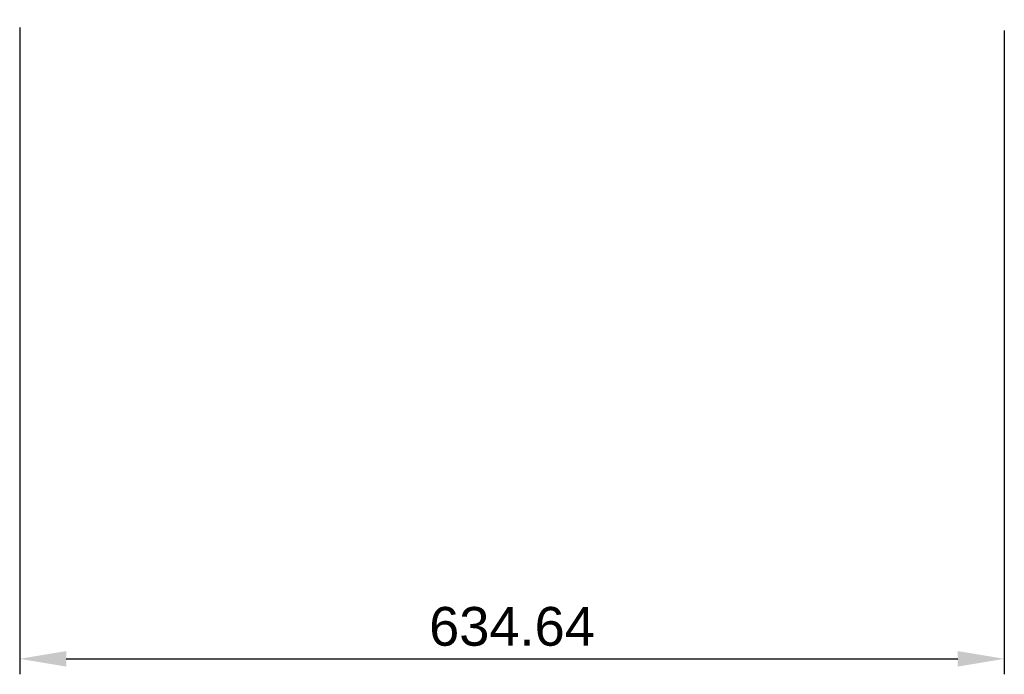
# Model space of a CAD drawing. Header units: millimetres. Extents: x 35 to 669, y -681 to -259.
import ezdxf

# ---------------------------------------------------------------- set-up
doc = ezdxf.new("R2010")
doc.units = ezdxf.units.MM
doc.layers.add('Default', color=7, linetype='Continuous', true_color=0x000000)
doc.styles.add('Default', font='arial.ttf')
doc.dimstyles.new('Default', dxfattribs={"dimscale": 10, "dimtxt": 2.5, "dimasz": 3, "dimexe": 1, "dimexo": 0.5, "dimgap": 0.8, "dimtad": 1, "dimtoh": 1, "dimzin": 1, "dimdsep": 46, "dimtxsty": 'Default', "dimcen": 2.5, "dimadec": 1, "dimazin": 1, "dimtfac": 1, "dimtdec": 4, "dimtix": 1, "dimtofl": 0, "dimtmove": 1, "dimatfit": 3, "dimfxl": 1, "dimtolj": 1, "dimtzin": 1, "dimarcsym": 0})

# ---------------------------------------------------------------- blocks, each defined once
blk = doc.blocks.new('*D1')
at = {"layer": 'Default', "color": 0, "lineweight": -2}
for p, q in [((34.73, -264.11), (34.73, -681.43)), ((669.37, -266.11), (669.37, -681.43)), ((64.73, -671.43), (639.37, -671.43))]:
    blk.add_line(p, q, dxfattribs=at)
at = {"layer": 'Default', "color": 0}
for points in [[(64.73, -666.43), (64.73, -676.43), (34.73, -671.43)], [(639.37, -676.43), (639.37, -666.43), (669.37, -671.43)]]:
    blk.add_solid(points, dxfattribs=at)
at = {"layer": 'Defpoints', "color": 0}
for p in [(34.73, -259.11), (669.37, -261.11), (669.37, -671.43)]:
    blk.add_point(p, dxfattribs=at)
at = {"layer": 'Default', "color": 0, "insert": (352.05, -650.66), "char_height": 25, "attachment_point": 5, "style": 'Default'}
blk.add_mtext('\\A1;634.64', dxfattribs=at)

msp = doc.modelspace()

# ---------------------------------------------------------------- dimensions: what is measured, and where the dimension line sits
at = {"layer": 'Default'}
dim = msp.add_linear_dim(base=(669.373, -671.426), p1=(34.734, -259.108), p2=(669.373, -261.107), dimstyle='Default', override={"dimscale": 10, "dimtxt": 2.5, "dimasz": 3, "dimexe": 1, "dimexo": 0.5, "dimgap": 0.8, "dimtad": 1, "dimtih": 0, "dimtoh": 0, "dimdec": 2, "dimlfac": 1, "dimzin": 1, "dimtxsty": 'Default', "dimsah": 0, "dimcen": 2.5, "dimadec": 1, "dimazin": 1, "dimtix": 0, "dimtmove": 0, "dimtzin": 1}, dxfattribs=at)
dim.commit()
dim.dimension.update_dxf_attribs({"geometry": '*D1', "text_midpoint": (352.054, -650.664)})

doc.saveas('drawing.dxf')
